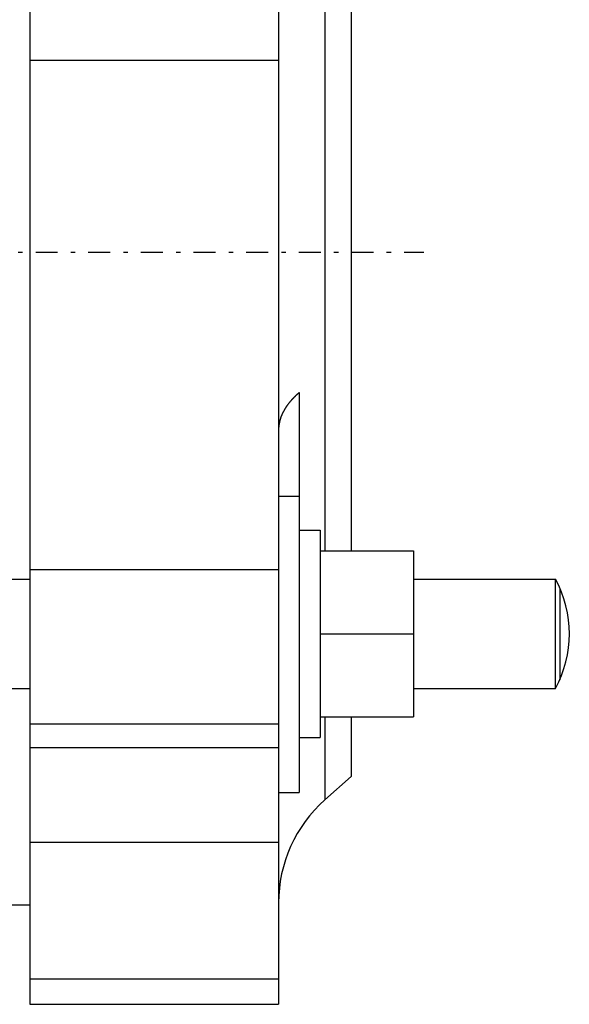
# Model space of a CAD drawing. Header units: millimetres. Extents: x -47 to 473, y 5 to 278.
# Tile 6 of 7: x 393 to 473, y 18 to 161. Entities that reach past the tile are written whole.
import ezdxf

# ---------------------------------------------------------------- set-up
doc = ezdxf.new("R2010")
doc.units = ezdxf.units.MM
doc.header["$MEASUREMENT"] = 0
doc.linetypes.add('DASH-DOT', pattern=[7.62, 3.175, -1.905, 0.635, -1.905])
doc.layers.add('4', color=7, linetype='Continuous')

msp = doc.modelspace()

# ---------------------------------------------------------------- linework, layer by layer
at = {"color": 7, "linetype": 'Continuous', "lineweight": 30}
for p, q in [((394.45, 267.23), (394.45, 18.33)), ((430.45, 267.23), (430.45, 18.33)), ((440.95, 203.12), (440.95, 83.98)), ((433.45, 106.92), (433.45, 48.98)), ((433.45, 86.98), (436.45, 86.98)), ((436.45, 86.98), (436.45, 56.98)), ((436.45, 83.98), (450, 83.98)), ((450, 83.98), (450, 59.98)), ((390.53, 79.89), (394.45, 79.89)), ((450, 79.89), (470.53, 79.89)), ((470.53, 64.07), (470.53, 79.89)), ((471.15, 78.61), (471.15, 65.34)), ((436.45, 71.98), (450, 71.98)), ((390.53, 64.07), (394.45, 64.07)), ((450, 64.07), (470.53, 64.07)), ((436.45, 59.98), (450, 59.98)), ((440.95, 59.98), (440.95, 51.34)), ((433.45, 56.98), (436.45, 56.98)), ((437.13, 47.93), (440.95, 51.34)), ((430.45, 48.98), (433.45, 48.98)), ((388.53, 32.73), (394.45, 32.73)), ((394.45, 18.33), (430.45, 18.33))]:
    msp.add_line(p, q, dxfattribs=at)
at = {"color": 254, "linetype": 'Continuous', "lineweight": 30}
for p, q in [((437.13, 206.52), (437.13, 83.98)), ((394.45, 155.03), (430.45, 155.03)), ((430.45, 91.9), (433.45, 91.9)), ((394.45, 81.27), (430.45, 81.27)), ((437.13, 59.98), (437.13, 47.93)), ((394.45, 58.96), (430.45, 58.96)), ((394.45, 55.5), (430.45, 55.5)), ((394.45, 41.8), (430.45, 41.8)), ((394.45, 22.03), (430.45, 22.03))]:
    msp.add_line(p, q, dxfattribs=at)
at = {"color": 7, "linetype": 'Continuous', "lineweight": 30}
for centre, radius, start, end in [((455.89, 71.98), 16.65, 331.6244, 28.3756), ((450.45, 33.01), 20, 131.7451, 180)]:
    msp.add_arc(centre, radius, start, end, dxfattribs=at)
at = {"color": 7, "linetype": 'Continuous', "lineweight": 30, "start_tangent": (-0.182164, -0.15277), "end_tangent": (-0.000075, -0.237874)}
msp.add_spline([(433.45, 106.92), (433.4, 106.88), (433.36, 106.84), (433.32, 106.81), (433.27, 106.77), (433.23, 106.73), (433.19, 106.69), (433.14, 106.65), (433.1, 106.62), (433.06, 106.58), (433.02, 106.54), (432.97, 106.5), (432.93, 106.46), (432.89, 106.42), (432.85, 106.38), (432.81, 106.34), (432.77, 106.3), (432.73, 106.26), (432.69, 106.22), (432.65, 106.18), (432.61, 106.14), (432.57, 106.1), (432.53, 106.06), (432.49, 106.01), (432.45, 105.97), (432.41, 105.93), (432.37, 105.89), (432.33, 105.85), (432.29, 105.8), (432.25, 105.76), (432.22, 105.72), (432.18, 105.67), (432.14, 105.63), (432.1, 105.59), (432.07, 105.54), (432.03, 105.5), (432, 105.45), (431.96, 105.41), (431.92, 105.36), (431.89, 105.32), (431.85, 105.27), (431.82, 105.23), (431.78, 105.18), (431.75, 105.13), (431.72, 105.09), (431.68, 105.04), (431.65, 104.99), (431.62, 104.95), (431.58, 104.9), (431.55, 104.85), (431.52, 104.8), (431.49, 104.76), (431.46, 104.71), (431.43, 104.66), (431.4, 104.61), (431.37, 104.56), (431.34, 104.51), (431.31, 104.46), (431.28, 104.41), (431.25, 104.36), (431.22, 104.31), (431.2, 104.26), (431.17, 104.21), (431.14, 104.16), (431.12, 104.11), (431.09, 104.06), (431.06, 104.01), (431.04, 103.96), (431.01, 103.91), (430.99, 103.85), (430.97, 103.8), (430.94, 103.75), (430.92, 103.7), (430.9, 103.64), (430.88, 103.59), (430.85, 103.54), (430.83, 103.48), (430.81, 103.43), (430.79, 103.38), (430.77, 103.32), (430.75, 103.27), (430.74, 103.21), (430.72, 103.16), (430.7, 103.1), (430.68, 103.05), (430.67, 102.99), (430.65, 102.94), (430.64, 102.88), (430.62, 102.83), (430.61, 102.77), (430.59, 102.72), (430.58, 102.66), (430.57, 102.6), (430.56, 102.55), (430.55, 102.49), (430.54, 102.43), (430.53, 102.38), (430.52, 102.32), (430.51, 102.26), (430.5, 102.21), (430.49, 102.15), (430.48, 102.09), (430.48, 102.04), (430.47, 101.98), (430.47, 101.92), (430.46, 101.86), (430.46, 101.81), (430.45, 101.75), (430.45, 101.69), (430.45, 101.64), (430.45, 101.58), (430.45, 101.52), (430.45, 101.46)], degree=3, dxfattribs=at)
at = {"layer": '4', "color": 7, "linetype": 'DASH-DOT', "lineweight": 30}
msp.add_line((250.51, 127.23), (451.46, 127.23), dxfattribs=at)

doc.saveas('drawing.dxf')
